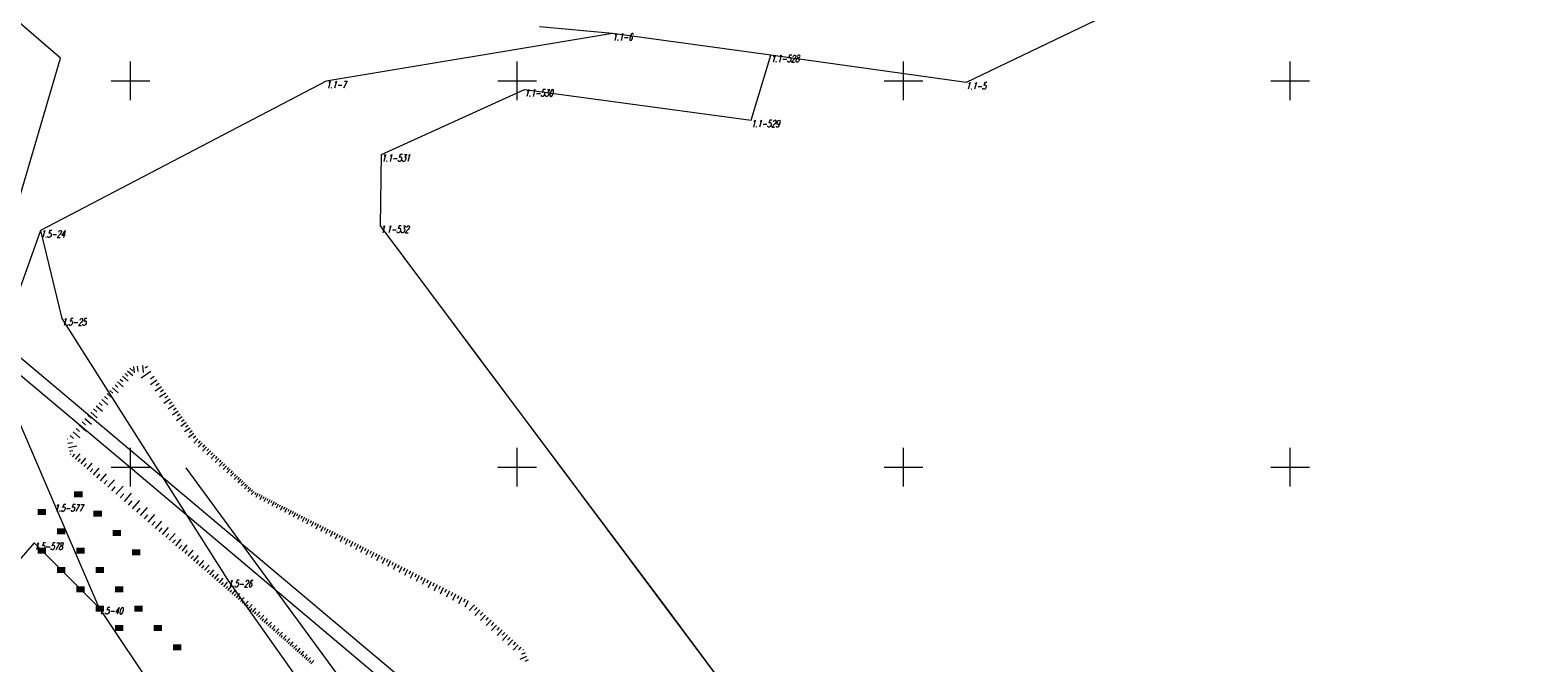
# Model space of a CAD drawing. Header units: metres. Extents: x 7582703 to 7587334, y 6019078 to 6022350.
# Tile 83 of 88: x 7584387 to 7584582, y 6021775 to 6021857. Entities that reach past the tile are written whole.
import ezdxf
from ezdxf.enums import TextEntityAlignment as Align

# ---------------------------------------------------------------- set-up
doc = ezdxf.new("R2010")
doc.units = ezdxf.units.M
doc.header["$MEASUREMENT"] = 0
doc.linetypes.add('EGDE', pattern=[0])
doc.layers.get('0').update_dxf_attribs({"color": 250, "linetype": 'CONTINUOUS', "lineweight": 100})
doc.layers.add('Dzialki', color=7, linetype='EGDE', lineweight=60)
doc.styles.get("Standard").update_dxf_attribs({"font": 'Simplex.SHX', "width": 0.75})

# ---------------------------------------------------------------- blocks, each defined once
blk = doc.blocks.new('1_OTZT')
at = {"linetype": 'Continuous'}
for p, q in [((-0.2625, -0.375), (-0.2625, 0.375)), ((0.2625, -0.375), (0.2625, 0.375))]:
    blk.add_line(p, q, dxfattribs=at)

msp = doc.modelspace()

# ---------------------------------------------------------------- linework, layer by layer
at = {"layer": 'Dzialki', "lineweight": 9}
for p, q in [((7584582.03, 6021885.24), (7584508.07, 6021849.8)), ((7584390.95, 6021852.94), (7584362.91, 6021876.99)), ((7584462.35, 6021856.13), (7584425.3, 6021849.96)), ((7584462.35, 6021856.13), (7584452.92, 6021856.97)), ((7584482.83, 6021853.3), (7584462.35, 6021856.13)), ((7584482.83, 6021853.3), (7584462.35, 6021856.13)), ((7584380.79, 6021818.34), (7584390.95, 6021852.94)), ((7584400, 6021847.5), (7584400, 6021852.5)), ((7584450, 6021847.5), (7584450, 6021852.5)), ((7584480.27, 6021844.9), (7584482.83, 6021853.3)), ((7584480.27, 6021844.9), (7584482.83, 6021853.3)), ((7584508.07, 6021849.8), (7584482.83, 6021853.3)), ((7584500, 6021847.5), (7584500, 6021852.5)), ((7584550, 6021847.5), (7584550, 6021852.5)), ((7584425.3, 6021849.96), (7584388.39, 6021830.65)), ((7584397.5, 6021850), (7584402.5, 6021850)), ((7584447.5, 6021850), (7584452.5, 6021850)), ((7584497.5, 6021850), (7584502.5, 6021850)), ((7584547.5, 6021850), (7584552.5, 6021850)), ((7584432.47, 6021840.46), (7584450.97, 6021848.89)), ((7584432.47, 6021840.46), (7584450.97, 6021848.89)), ((7584450.97, 6021848.89), (7584480.27, 6021844.9)), ((7584450.97, 6021848.89), (7584480.27, 6021844.9)), ((7584432.33, 6021831.23), (7584432.47, 6021840.46)), ((7584432.33, 6021831.23), (7584432.47, 6021840.46)), ((7584388.39, 6021830.65), (7584382.27, 6021813.59)), ((7584388.39, 6021830.65), (7584391.14, 6021819.25)), ((7584477.98, 6021770.2), (7584432.33, 6021831.23)), ((7584441.65, 6021818.78), (7584432.33, 6021831.23)), ((7584399.17, 6021800.6), (7584373.79, 6021821.93)), ((7584391.14, 6021819.25), (7584412.61, 6021785.4)), ((7584443.65, 6021816.09), (7584441.65, 6021818.78)), ((7584448.85, 6021761.11), (7584380.79, 6021818.34)), ((7584470.05, 6021780.81), (7584443.65, 6021816.09)), ((7584382.27, 6021813.59), (7584390.18, 6021795.19)), ((7584399.94, 6021812.84), (7584400.32, 6021812.5)), ((7584400.38, 6021813.02), (7584400.48, 6021812.2)), ((7584400.89, 6021813.08), (7584400.97, 6021812.41)), ((7584401.56, 6021813.16), (7584401.66, 6021812.27)), ((7584402.23, 6021813.03), (7584401.91, 6021812.81)), ((7584398.34, 6021811.04), (7584399.08, 6021810.39)), ((7584398.67, 6021811.41), (7584399.03, 6021811.09)), ((7584398.99, 6021811.77), (7584399.71, 6021811.13)), ((7584399.31, 6021812.13), (7584399.67, 6021811.81)), ((7584399.63, 6021812.48), (7584400.33, 6021811.86)), ((7584402.66, 6021812.38), (7584401.39, 6021811.53)), ((7584403.42, 6021811.26), (7584402.59, 6021810.68)), ((7584403.09, 6021811.74), (7584402.6, 6021811.42)), ((7584396.65, 6021809.15), (7584397.04, 6021808.8)), ((7584397, 6021809.53), (7584397.77, 6021808.85)), ((7584397.34, 6021809.92), (7584397.72, 6021809.58)), ((7584397.68, 6021810.3), (7584398.43, 6021809.63)), ((7584398.01, 6021810.67), (7584398.38, 6021810.34)), ((7584404, 6021810.43), (7584403.18, 6021809.86)), ((7584403.71, 6021810.84), (7584403.3, 6021810.56)), ((7584404.56, 6021809.61), (7584403.76, 6021809.06)), ((7584404.28, 6021810.02), (7584403.88, 6021809.74)), ((7584404.84, 6021809.21), (7584404.44, 6021808.94)), ((7584394.87, 6021807.14), (7584395.69, 6021806.41)), ((7584395.23, 6021807.55), (7584395.64, 6021807.19)), ((7584395.59, 6021807.96), (7584396.4, 6021807.24)), ((7584395.95, 6021808.36), (7584396.35, 6021808)), ((7584396.3, 6021808.75), (7584397.09, 6021808.06)), ((7584405.12, 6021808.82), (7584404.33, 6021808.27)), ((7584405.66, 6021808.04), (7584404.89, 6021807.5)), ((7584405.39, 6021808.42), (7584405, 6021808.15)), ((7584406.19, 6021807.27), (7584405.44, 6021806.75)), ((7584405.93, 6021807.65), (7584405.55, 6021807.39)), ((7584393.36, 6021805.45), (7584394.22, 6021804.69)), ((7584393.75, 6021805.88), (7584394.17, 6021805.5)), ((7584394.12, 6021806.31), (7584394.96, 6021805.56)), ((7584394.5, 6021806.73), (7584394.91, 6021806.36)), ((7584406.71, 6021806.52), (7584405.97, 6021806.01)), ((7584406.45, 6021806.89), (7584406.08, 6021806.63)), ((7584407.22, 6021805.78), (7584406.5, 6021805.28)), ((7584406.97, 6021806.15), (7584406.6, 6021805.89)), ((7584407.72, 6021805.06), (7584407.01, 6021804.57)), ((7584407.47, 6021805.42), (7584407.11, 6021805.17)), ((7584391.82, 6021803.68), (7584391.88, 6021803.69)), ((7584391.92, 6021803.1), (7584392.5, 6021803.2)), ((7584392.19, 6021804.13), (7584392.63, 6021803.74)), ((7584392.59, 6021804.58), (7584393.46, 6021803.8)), ((7584392.98, 6021805.02), (7584393.41, 6021804.63)), ((7584408.21, 6021804.36), (7584407.52, 6021803.87)), ((7584407.97, 6021804.71), (7584407.62, 6021804.46)), ((7584408.45, 6021804.01), (7584408.11, 6021803.77)), ((7584408.73, 6021803.69), (7584408.19, 6021803.12)), ((7584409.01, 6021803.42), (7584408.75, 6021803.14)), ((7584409.3, 6021803.16), (7584408.77, 6021802.6)), ((7584392.01, 6021802.57), (7584393.06, 6021802.76)), ((7584392.1, 6021802.1), (7584392.57, 6021802.18)), ((7584392.2, 6021801.65), (7584392.28, 6021801.74)), ((7584392.53, 6021801.36), (7584392.82, 6021801.7)), ((7584392.88, 6021801.06), (7584393.48, 6021801.75)), ((7584393.61, 6021800.43), (7584394.25, 6021801.17)), ((7584400, 6021797.5), (7584400, 6021802.5)), ((7584409.58, 6021802.89), (7584409.32, 6021802.62)), ((7584409.85, 6021802.63), (7584409.34, 6021802.09)), ((7584410.13, 6021802.38), (7584409.87, 6021802.11)), ((7584410.4, 6021802.12), (7584409.89, 6021801.59)), ((7584410.66, 6021801.87), (7584410.41, 6021801.61)), ((7584410.93, 6021801.62), (7584410.44, 6021801.1)), ((7584411.19, 6021801.38), (7584410.94, 6021801.12)), ((7584411.44, 6021801.14), (7584410.96, 6021800.63)), ((7584450, 6021797.5), (7584450, 6021802.5)), ((7584500, 6021797.5), (7584500, 6021802.5)), ((7584550, 6021797.5), (7584550, 6021802.5)), ((7584393.24, 6021800.75), (7584393.55, 6021801.11)), ((7584393.99, 6021800.1), (7584394.32, 6021800.48)), ((7584394.39, 6021799.76), (7584395.07, 6021800.55)), ((7584394.8, 6021799.4), (7584395.15, 6021799.81)), ((7584395.22, 6021799.03), (7584395.96, 6021799.88)), ((7584397.5, 6021800), (7584402.5, 6021800)), ((7584432.97, 6021772.13), (7584399.17, 6021800.6)), ((7584442.62, 6021751.59), (7584407.22, 6021799.94)), ((7584411.7, 6021800.9), (7584411.46, 6021800.65)), ((7584411.95, 6021800.66), (7584411.48, 6021800.16)), ((7584412.2, 6021800.43), (7584411.97, 6021800.18)), ((7584412.44, 6021800.2), (7584411.99, 6021799.71)), ((7584412.68, 6021799.97), (7584412.46, 6021799.73)), ((7584412.92, 6021799.74), (7584412.48, 6021799.27)), ((7584413.16, 6021799.52), (7584412.94, 6021799.29)), ((7584413.39, 6021799.3), (7584412.96, 6021798.84)), ((7584447.5, 6021800), (7584452.5, 6021800)), ((7584497.5, 6021800), (7584502.5, 6021800)), ((7584547.5, 6021800), (7584552.5, 6021800)), ((7584395.66, 6021798.64), (7584396.05, 6021799.09)), ((7584396.12, 6021798.25), (7584396.92, 6021799.16)), ((7584396.59, 6021797.84), (7584397.01, 6021798.31)), ((7584397.09, 6021797.41), (7584397.94, 6021798.39)), ((7584397.59, 6021796.97), (7584398.04, 6021797.48)), ((7584398.12, 6021796.51), (7584399.04, 6021797.56)), ((7584413.62, 6021799.08), (7584413.41, 6021798.86)), ((7584413.85, 6021798.87), (7584413.43, 6021798.42)), ((7584414.08, 6021798.66), (7584413.87, 6021798.43)), ((7584414.3, 6021798.45), (7584413.89, 6021798.01)), ((7584414.52, 6021798.24), (7584414.31, 6021798.02)), ((7584414.74, 6021798.04), (7584414.33, 6021797.61)), ((7584414.95, 6021797.83), (7584414.75, 6021797.62)), ((7584415.16, 6021797.63), (7584414.77, 6021797.21)), ((7584415.37, 6021797.44), (7584415.18, 6021797.23)), ((7584415.58, 6021797.24), (7584415.2, 6021796.83)), ((7584398.67, 6021796.04), (7584399.14, 6021796.58)), ((7584399.22, 6021795.56), (7584400.16, 6021796.66)), ((7584399.76, 6021795.1), (7584400.22, 6021795.64)), ((7584400.29, 6021794.64), (7584401.2, 6021795.7)), ((7584415.79, 6021797.05), (7584415.59, 6021796.85)), ((7584415.99, 6021796.86), (7584415.61, 6021796.46)), ((7584416.22, 6021796.71), (7584416.09, 6021796.46)), ((7584416.47, 6021796.59), (7584416.21, 6021796.07)), ((7584416.73, 6021796.46), (7584416.6, 6021796.2)), ((7584416.99, 6021796.33), (7584416.72, 6021795.81)), ((7584417.25, 6021796.19), (7584417.11, 6021795.93)), ((7584417.51, 6021796.06), (7584417.24, 6021795.54)), ((7584417.77, 6021795.93), (7584417.64, 6021795.67)), ((7584418.03, 6021795.8), (7584417.76, 6021795.26)), ((7584418.3, 6021795.66), (7584418.16, 6021795.39)), ((7584418.57, 6021795.53), (7584418.29, 6021794.99)), ((7584418.84, 6021795.39), (7584418.7, 6021795.12)), ((7584390.18, 6021795.19), (7584395.9, 6021781.88)), ((7584400.81, 6021794.2), (7584401.25, 6021794.72)), ((7584401.32, 6021793.76), (7584402.19, 6021794.78)), ((7584401.81, 6021793.33), (7584402.24, 6021793.83)), ((7584402.3, 6021792.91), (7584403.14, 6021793.89)), ((7584419.11, 6021795.25), (7584418.83, 6021794.71)), ((7584419.38, 6021795.11), (7584419.24, 6021794.84)), ((7584419.66, 6021794.97), (7584419.38, 6021794.42)), ((7584419.93, 6021794.83), (7584419.79, 6021794.56)), ((7584420.21, 6021794.69), (7584419.93, 6021794.13)), ((7584420.49, 6021794.55), (7584420.35, 6021794.27)), ((7584420.77, 6021794.41), (7584420.48, 6021793.84)), ((7584421.05, 6021794.27), (7584420.91, 6021793.98)), ((7584421.34, 6021794.12), (7584421.05, 6021793.55)), ((7584421.63, 6021793.98), (7584421.48, 6021793.69)), ((7584421.92, 6021793.83), (7584421.62, 6021793.25)), ((7584422.21, 6021793.68), (7584422.06, 6021793.39)), ((7584422.5, 6021793.53), (7584422.2, 6021792.94)), ((7584422.79, 6021793.38), (7584422.64, 6021793.09)), ((7584402.78, 6021792.5), (7584403.19, 6021792.98)), ((7584403.25, 6021792.1), (7584404.06, 6021793.04)), ((7584403.71, 6021791.71), (7584404.1, 6021792.17)), ((7584404.16, 6021791.32), (7584404.93, 6021792.22)), ((7584404.6, 6021790.94), (7584404.98, 6021791.38)), ((7584405.03, 6021790.57), (7584405.78, 6021791.44)), ((7584423.09, 6021793.23), (7584422.79, 6021792.64)), ((7584423.39, 6021793.08), (7584423.24, 6021792.78)), ((7584423.69, 6021792.93), (7584423.38, 6021792.33)), ((7584423.99, 6021792.78), (7584423.84, 6021792.47)), ((7584424.3, 6021792.62), (7584423.99, 6021792.01)), ((7584424.6, 6021792.47), (7584424.45, 6021792.16)), ((7584424.91, 6021792.31), (7584424.6, 6021791.69)), ((7584425.22, 6021792.16), (7584425.06, 6021791.84)), ((7584425.53, 6021792), (7584425.21, 6021791.37)), ((7584425.85, 6021791.84), (7584425.69, 6021791.52)), ((7584426.16, 6021791.68), (7584425.84, 6021791.04)), ((7584426.48, 6021791.52), (7584426.32, 6021791.2)), ((7584387.56, 6021790.21), (7584372.55, 6021773.01)), ((7584395.9, 6021781.88), (7584387.56, 6021790.21)), ((7584405.46, 6021790.21), (7584405.82, 6021790.63)), ((7584405.87, 6021789.85), (7584406.58, 6021790.68)), ((7584406.28, 6021789.5), (7584406.63, 6021789.91)), ((7584406.68, 6021789.16), (7584407.36, 6021789.96)), ((7584426.8, 6021791.35), (7584426.48, 6021790.71)), ((7584427.12, 6021791.19), (7584426.96, 6021790.87)), ((7584427.45, 6021791.03), (7584427.12, 6021790.37)), ((7584427.77, 6021790.86), (7584427.61, 6021790.53)), ((7584428.1, 6021790.7), (7584427.77, 6021790.03)), ((7584428.43, 6021790.53), (7584428.26, 6021790.2)), ((7584428.77, 6021790.36), (7584428.43, 6021789.69)), ((7584429.1, 6021790.19), (7584428.93, 6021789.85)), ((7584429.44, 6021790.02), (7584429.09, 6021789.34)), ((7584429.78, 6021789.85), (7584429.6, 6021789.51)), ((7584430.12, 6021789.68), (7584429.77, 6021788.99)), ((7584430.46, 6021789.5), (7584430.29, 6021789.16)), ((7584407.07, 6021788.83), (7584407.4, 6021789.22)), ((7584407.45, 6021788.5), (7584408.11, 6021789.27)), ((7584407.83, 6021788.18), (7584408.15, 6021788.55)), ((7584408.19, 6021787.86), (7584408.82, 6021788.6)), ((7584408.55, 6021787.56), (7584408.86, 6021787.92)), ((7584408.91, 6021787.25), (7584409.51, 6021787.96)), ((7584430.81, 6021789.33), (7584430.45, 6021788.63)), ((7584431.15, 6021789.15), (7584430.98, 6021788.8)), ((7584431.5, 6021788.97), (7584431.14, 6021788.27)), ((7584431.85, 6021788.79), (7584431.67, 6021788.44)), ((7584432.21, 6021788.61), (7584431.84, 6021787.9)), ((7584432.56, 6021788.43), (7584432.38, 6021788.07)), ((7584432.92, 6021788.25), (7584432.55, 6021787.53)), ((7584433.28, 6021788.06), (7584433.09, 6021787.7)), ((7584433.64, 6021787.88), (7584433.27, 6021787.16)), ((7584434, 6021787.7), (7584433.81, 6021787.33)), ((7584434.36, 6021787.51), (7584433.99, 6021786.78)), ((7584409.25, 6021786.96), (7584409.55, 6021787.3)), ((7584409.59, 6021786.67), (7584410.17, 6021787.34)), ((7584409.92, 6021786.38), (7584410.21, 6021786.71)), ((7584410.25, 6021786.1), (7584410.8, 6021786.75)), ((7584410.56, 6021785.83), (7584410.84, 6021786.15)), ((7584410.88, 6021785.56), (7584411.41, 6021786.19)), ((7584411.18, 6021785.3), (7584411.44, 6021785.61)), ((7584411.48, 6021785.04), (7584412, 6021785.64)), ((7584434.73, 6021787.32), (7584434.54, 6021786.95)), ((7584435.1, 6021787.13), (7584434.72, 6021786.4)), ((7584435.47, 6021786.95), (7584435.28, 6021786.57)), ((7584435.84, 6021786.76), (7584435.46, 6021786.01)), ((7584436.21, 6021786.57), (7584436.02, 6021786.19)), ((7584436.59, 6021786.37), (7584436.2, 6021785.62)), ((7584436.96, 6021786.18), (7584436.77, 6021785.8)), ((7584437.34, 6021785.99), (7584436.95, 6021785.22)), ((7584437.73, 6021785.79), (7584437.53, 6021785.41)), ((7584438.11, 6021785.6), (7584437.72, 6021784.82)), ((7584411.77, 6021784.79), (7584412.03, 6021785.09)), ((7584412.06, 6021784.55), (7584412.56, 6021785.12)), ((7584412.34, 6021784.3), (7584412.59, 6021784.59)), ((7584412.61, 6021785.4), (7584449.18, 6021733.51)), ((7584412.62, 6021784.07), (7584413.09, 6021784.62)), ((7584412.89, 6021783.83), (7584413.13, 6021784.1)), ((7584413.16, 6021783.59), (7584413.64, 6021784.13)), ((7584413.43, 6021783.35), (7584413.67, 6021783.62)), ((7584413.7, 6021783.11), (7584414.17, 6021783.65)), ((7584438.5, 6021785.4), (7584438.3, 6021785.01)), ((7584438.88, 6021785.2), (7584438.48, 6021784.42)), ((7584439.27, 6021785), (7584439.07, 6021784.61)), ((7584439.66, 6021784.8), (7584439.26, 6021784.01)), ((7584440.06, 6021784.6), (7584439.86, 6021784.2)), ((7584440.45, 6021784.4), (7584440.05, 6021783.6)), ((7584440.85, 6021784.19), (7584440.65, 6021783.79)), ((7584441.25, 6021783.99), (7584440.84, 6021783.19)), ((7584441.65, 6021783.79), (7584441.45, 6021783.38)), ((7584442.06, 6021783.58), (7584441.64, 6021782.77)), ((7584395.9, 6021781.88), (7584423.02, 6021741.37)), ((7584413.96, 6021782.88), (7584414.2, 6021783.14)), ((7584414.23, 6021782.64), (7584414.7, 6021783.17)), ((7584414.49, 6021782.41), (7584414.72, 6021782.67)), ((7584414.75, 6021782.18), (7584415.22, 6021782.7)), ((7584415.01, 6021781.95), (7584415.24, 6021782.21)), ((7584415.27, 6021781.72), (7584415.73, 6021782.24)), ((7584415.53, 6021781.49), (7584415.76, 6021781.75)), ((7584415.79, 6021781.26), (7584416.24, 6021781.78)), ((7584442.46, 6021783.37), (7584442.26, 6021782.96)), ((7584442.87, 6021783.16), (7584442.45, 6021782.34)), ((7584443.28, 6021782.95), (7584443.07, 6021782.54)), ((7584443.7, 6021782.74), (7584443.27, 6021781.91)), ((7584444.48, 6021782.2), (7584443.81, 6021781.47)), ((7584444.11, 6021782.53), (7584444.11, 6021782.53)), ((7584444.84, 6021781.87), (7584444.51, 6021781.51)), ((7584416.04, 6021781.04), (7584416.27, 6021781.29)), ((7584416.29, 6021780.81), (7584416.74, 6021781.32)), ((7584416.55, 6021780.59), (7584416.77, 6021780.84)), ((7584416.8, 6021780.37), (7584417.24, 6021780.87)), ((7584417.05, 6021780.14), (7584417.27, 6021780.39)), ((7584417.3, 6021779.92), (7584417.74, 6021780.42)), ((7584417.54, 6021779.7), (7584417.76, 6021779.95)), ((7584417.79, 6021779.49), (7584418.23, 6021779.98)), ((7584445.2, 6021781.54), (7584444.55, 6021780.82)), ((7584445.56, 6021781.21), (7584445.24, 6021780.85)), ((7584445.92, 6021780.88), (7584445.27, 6021780.17)), ((7584446.28, 6021780.56), (7584445.96, 6021780.2)), ((7584446.64, 6021780.23), (7584445.99, 6021779.52)), ((7584447, 6021779.91), (7584446.67, 6021779.55)), ((7584477.98, 6021770.2), (7584470.05, 6021780.81)), ((7584418.04, 6021779.27), (7584418.25, 6021779.51)), ((7584418.28, 6021779.05), (7584418.71, 6021779.54)), ((7584418.52, 6021778.84), (7584418.74, 6021779.08)), ((7584418.76, 6021778.62), (7584419.19, 6021779.11)), ((7584419, 6021778.41), (7584419.22, 6021778.65)), ((7584419.24, 6021778.2), (7584419.67, 6021778.68)), ((7584419.48, 6021777.99), (7584419.69, 6021778.23)), ((7584419.72, 6021777.78), (7584420.14, 6021778.25)), ((7584419.95, 6021777.57), (7584420.16, 6021777.81)), ((7584420.19, 6021777.36), (7584420.6, 6021777.83)), ((7584447.35, 6021779.59), (7584446.71, 6021778.88)), ((7584447.71, 6021779.27), (7584447.39, 6021778.91)), ((7584448.06, 6021778.95), (7584447.42, 6021778.24)), ((7584448.41, 6021778.63), (7584448.09, 6021778.28)), ((7584448.76, 6021778.31), (7584448.13, 6021777.61)), ((7584449.11, 6021777.99), (7584448.79, 6021777.64)), ((7584420.42, 6021777.16), (7584420.63, 6021777.39)), ((7584420.65, 6021776.95), (7584421.06, 6021777.41)), ((7584420.88, 6021776.75), (7584421.09, 6021776.98)), ((7584421.11, 6021776.54), (7584421.52, 6021777)), ((7584421.34, 6021776.34), (7584421.54, 6021776.57)), ((7584421.57, 6021776.14), (7584421.97, 6021776.59)), ((7584421.8, 6021775.94), (7584422, 6021776.16)), ((7584422.02, 6021775.74), (7584422.42, 6021776.19)), ((7584422.47, 6021775.34), (7584422.86, 6021775.79)), ((7584449.46, 6021777.68), (7584448.83, 6021776.98)), ((7584449.8, 6021777.36), (7584449.49, 6021777.02)), ((7584450.15, 6021777.05), (7584449.52, 6021776.36)), ((7584450.49, 6021776.74), (7584450.18, 6021776.39)), ((7584451.04, 6021775.98), (7584450.59, 6021775.78)), ((7584450.83, 6021776.42), (7584450.76, 6021776.35)), ((7584422.24, 6021775.54), (7584422.44, 6021775.76)), ((7584422.69, 6021775.15), (7584422.89, 6021775.37)), ((7584422.91, 6021774.95), (7584423.3, 6021775.39)), ((7584423.13, 6021774.76), (7584423.32, 6021774.98)), ((7584423.35, 6021774.56), (7584423.74, 6021775)), ((7584451.24, 6021775.53), (7584450.35, 6021775.13)), ((7584451.44, 6021775.08), (7584450.99, 6021774.89))]:
    msp.add_line(p, q, dxfattribs=at)

# ---------------------------------------------------------------- block references
for p in [(7584393.26, 6021796.51), (7584388.54, 6021794.21), (7584395.76, 6021794.01), (7584391.04, 6021791.71), (7584398.26, 6021791.51), (7584388.54, 6021789.21), (7584393.54, 6021789.21), (7584400.76, 6021789.01), (7584391.04, 6021786.71), (7584396.04, 6021786.71), (7584393.54, 6021784.21), (7584398.54, 6021784.21), (7584396.04, 6021781.71), (7584401.04, 6021781.71), (7584398.54, 6021779.21), (7584403.54, 6021779.21), (7584406.04, 6021776.71)]:
    msp.add_blockref('1_OTZT', p, dxfattribs=at)

# ---------------------------------------------------------------- texts
at = {"layer": 'Dzialki', "lineweight": 9, "oblique": 15, "width": 0.7}
for s, p in [('1.1-6', (7584462.35, 6021856.13)), ('1.1-528', (7584482.83, 6021853.3)), ('1.1-7', (7584425.3, 6021849.96)), ('1.1-530', (7584450.97, 6021848.89)), ('1.1-5', (7584508.07, 6021849.8)), ('1.1-529', (7584480.27, 6021844.9)), ('1.1-531', (7584432.47, 6021840.46)), ('1.5-24', (7584388.39, 6021830.65)), ('1.1-532', (7584432.33, 6021831.23)), ('1.5-25', (7584391.14, 6021819.25)), ('1.5-577', (7584390.18, 6021795.19)), ('1.5-578', (7584387.56, 6021790.21)), ('1.5-26', (7584412.61, 6021785.4)), ('1.5-40', (7584395.9, 6021781.88))]:
    msp.add_text(s, height=0.9, dxfattribs=at).set_placement(p, align=Align.TOP_LEFT)

doc.saveas('drawing.dxf')
